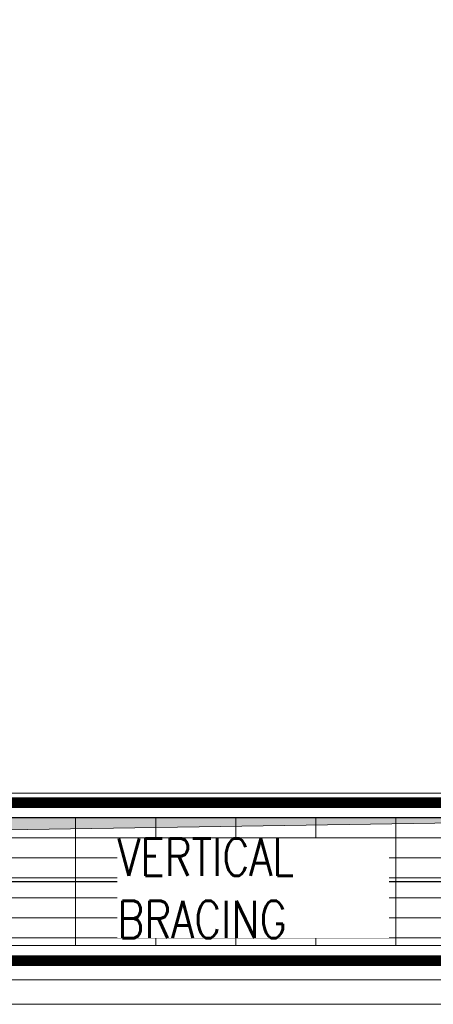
# Model space of a CAD drawing. Extents: x -287416 to 4934791, y -504132 to 1826789.
# Tile 172 of 256: x 526726 to 530600, y 162689 to 171918. Entities that reach past the tile are written whole.
import ezdxf

# ---------------------------------------------------------------- set-up
doc = ezdxf.new("R2010")
doc.units = 0
doc.header["$LTSCALE"] = 800
doc.header["$MEASUREMENT"] = 0
for name, pattern in [('CENTER', [2, 1.25, -0.25, 0.25, -0.25]), ('CENTER2', [1.125, 0.75, -0.125, 0.125, -0.125]), ('DASHDOT', [1, 0.5, -0.25, 0, -0.25])]:
    doc.linetypes.add(name, pattern=pattern)
for name, color, linetype, lineweight in [('A-REMOVABLE GRATING', 252, 'CONTINUOUS', 9), ('CLAD-2', 40, 'CONTINUOUS', 13), ('CONCRETE', 4, 'CONTINUOUS', 15), ('PIPE OPENING HATCH', 7, 'CONTINUOUS', 13), ('T', 3, 'CONTINUOUS', 15)]:
    doc.layers.add(name, color=color, linetype=linetype, lineweight=lineweight)
doc.layers.add('GRID', color=8, linetype='CENTER')
doc.layers.add('STR', color=2, linetype='CONTINUOUS')
doc.styles.add('ROMANC', font='romanc')
doc.styles.add('S3', font='ROMANS1.SHX', dxfattribs={"width": 0.8})

msp = doc.modelspace()

# ---------------------------------------------------------------- hatches: boundary and pattern name
at = {"layer": 'A-REMOVABLE GRATING'}
h = msp.add_hatch(dxfattribs=at)
h.set_pattern_fill('GRATE', color=256, scale=6000, style=0)
h.paths.add_polyline_path([(533595.3, 163239.2), (533595.3, 163567.2), (533920.3, 163567.2), (533920.3, 164439.2), (524746.3, 164439.2), (524746.3, 163567.2), (525071.3, 163567.2), (525071.3, 163239.2)])
at = {"layer": 'PIPE OPENING HATCH'}
h = msp.add_hatch(color=5, dxfattribs=at)
h.dxf.hatch_style = 1
h.paths.add_polyline_path([(534023.3, 164439.2), (524643.3, 164439.2), (524643.3, 163239.2), (524790.7, 164297.4)])

# ---------------------------------------------------------------- linework, layer by layer
at = {"layer": 'CLAD-2', "flags": 128}
msp.add_lwpolyline([(529833.3, 162689.2), (528833.3, 162689.2)], dxfattribs=at)
at = {"layer": 'CONCRETE'}
for p, q in [((531363.3, 164669.2), (474643.3, 164669.2)), ((531593.3, 164439.2), (524643.3, 164439.2))]:
    msp.add_line(p, q, dxfattribs=at)
at = {"layer": 'CONCRETE', "flags": 128}
for points in [[(555933.3, 187851.8), (555933.3, 162689.2), (461733.3, 162689.2), (461733.3, 189989.2), (462218.3, 189989.2)], [(555703.3, 187749.2), (555703.3, 162919.2), (461963.3, 162919.2), (461963.3, 189759.2), (462218.3, 189759.2)]]:
    msp.add_lwpolyline(points, dxfattribs=at)
at = {"layer": 'GRID', "linetype": 'CENTER2', "ltscale": 4}
for p, q in [((457111.3, 163839.2), (530525.1, 163839.2)), ((530525.1, 163839.2), (570553.6, 163839.2))]:
    msp.add_line(p, q, dxfattribs=at)
at = {"layer": 'PIPE OPENING HATCH', "color": 1, "lineweight": -2}
msp.add_line((524643.3, 164439.2), (534023.3, 164439.2), dxfattribs=at)
at = {"layer": 'PIPE OPENING HATCH', "color": 1}
msp.add_lwpolyline([(524643.3, 164439.2), (534023.3, 164439.2), (534023.3, 163239.2), (524643.3, 163239.2)], close=True, dxfattribs=at)
msp.add_lwpolyline([(524643.3, 163239.2), (524790.7, 164297.4), (534023.3, 164439.2)], dxfattribs=at)
at = {"layer": 'STR', "color": 7, "linetype": 'DASHDOT', "const_width": 100}
for points in [[(524643.3, 164579.2), (533993.3, 164579.2)], [(524643.3, 163099.2), (533993.3, 163099.2)]]:
    msp.add_lwpolyline(points, dxfattribs=at)

# ---------------------------------------------------------------- texts
at = {"layer": 'T', "insert": (549085.3, 167303.5), "char_height": 300, "attachment_point": 1, "style": 'ROMANC'}
msp.add_mtext_dynamic_manual_height_columns('\\pi185.97;CUTOUT \\P\\pi643.11;FOR \\P\\pi350.26;PANEL \\P\\pi-71.172;HANDLING', width=2143.37, gutter_width=2000, heights=[0], dxfattribs=at)
at = {"layer": 'T', "insert": (494565.1, 165513.1), "char_height": 350, "width": 7987.484, "attachment_point": 1, "style": 'S3'}
msp.add_mtext('\\pi1027.1;OPENING FOR LPBP VALVES', dxfattribs=at)

# ---------------------------------------------------------------- next in the draw order: texts
at = {"layer": 'T', "insert": (527641.4, 164243.9), "char_height": 350, "width": 2543.153, "attachment_point": 1, "style": 'S3', "bg_fill": 3, "box_fill_scale": 1, "bg_fill_color": 256, "bg_fill_transparency": 0}
msp.add_mtext('VERTICAL BRACING', dxfattribs=at)

doc.saveas('drawing.dxf')
